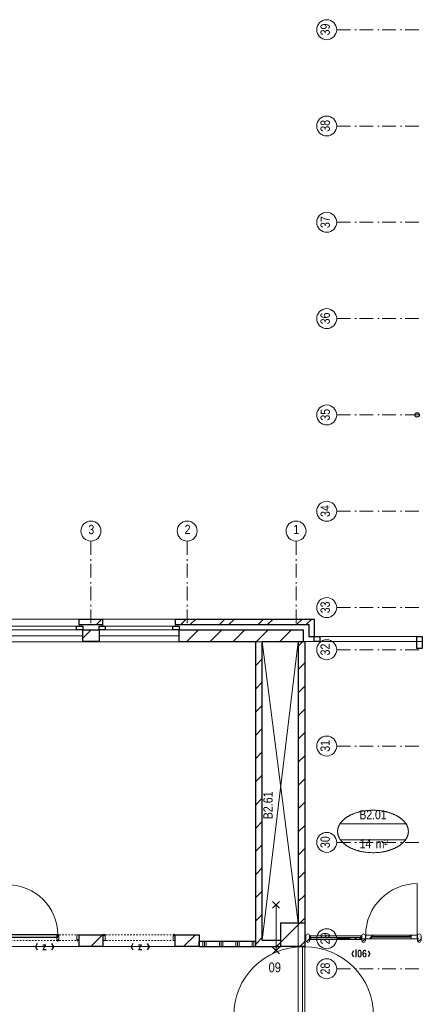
# Model space of a CAD drawing. Header units: millimetres. Extents: x -75976 to 232306, y 42824 to 140527.
# Tile 77 of 199: x 145638 to 153002, y 87781 to 105773. Entities that reach past the tile are written whole.
import ezdxf
from ezdxf.enums import TextEntityAlignment as Align

# ---------------------------------------------------------------- set-up
doc = ezdxf.new("R2010")
doc.units = ezdxf.units.MM
doc.header["$LTSCALE"] = 400
doc.header["$PDMODE"] = 3
doc.header["$PDSIZE"] = 15
doc.linetypes.add('STYLE_06', pattern=[1.041641, 0.625, -0.208282, 0.069427, -0.138931])
doc.linetypes.add('STYLE_21', pattern=[0.138889, 0.069444, -0.069444])
for name, color, linetype, lineweight in [('BA-Brandveiligheid', 7, 'Continuous', 15), ('Buitenkozijnen', 140, 'Continuous', 15), ('Interieur-deur', 43, 'Continuous', 9), ('Interieur-systeemwand glas', 140, 'STYLE_21', 15), ('Kozijnmerken', 43, 'Continuous', 9), ('mat-baksteen', 5, 'Continuous', 25), ('mat-glas-hor', 140, 'Continuous', 15), ('mat-kalkzandsteen', 5, 'Continuous', 25), ('mat-naaldhout', 140, 'Continuous', 15), ('mat-scheidingswand-horizontaal', 5, 'Continuous', 25), ('None', 7, 'Continuous', 9), ('Ruimtenummers', 5, 'Continuous', 25), ('Tekst', 140, 'Continuous', 15)]:
    doc.layers.add(name, color=color, linetype=linetype, lineweight=lineweight)
doc.styles.add('Arial Narrow', font='ARIALN.TTF', dxfattribs={"height": 222.25})
doc.styles.add('Arial Narrow (bold)', font='ARIALNB.TTF', dxfattribs={"height": 172.861111})

# ---------------------------------------------------------------- blocks, each defined once
blk = doc.blocks.new('*X932')
at = {"layer": 'None', "lineweight": 9}
for p, q in [((-20994, 8280), (-20780, 8494)), ((-20570, 8280), (-20356, 8494)), ((-20146, 8280), (-19932, 8494)), ((-19721, 8280), (-19507, 8494)), ((-19297, 8280), (-19083, 8494)), ((-18873, 8280), (-18864, 8289))]:
    blk.add_line(p, q, dxfattribs=at)
blk = doc.blocks.new('*X933')
at = {"layer": 'None', "lineweight": 9}
for p, q in [((-21108, 8590), (-21008, 8690)), ((-20932, 8590), (-20832, 8690)), ((-20401, 8590), (-20301, 8690)), ((-20225, 8590), (-20125, 8690)), ((-19694, 8590), (-19594, 8690)), ((-19518, 8590), (-19418, 8690)), ((-18987, 8590), (-18887, 8690)), ((-18811, 8590), (-18711, 8690))]:
    blk.add_line(p, q, dxfattribs=at)
blk = doc.blocks.new('*X939')
at = {"layer": 'None', "lineweight": 9}
blk.add_line((-21054, 2705), (-20840, 2919), dxfattribs=at)
blk = doc.blocks.new('*X940')
at = {"layer": 'None', "lineweight": 9}
for p, q in [((-19276, 2786), (-18920, 3142)), ((-18932, 2705), (-18839, 2799))]:
    blk.add_line(p, q, dxfattribs=at)
blk = doc.blocks.new('Gevelpui best-uitbr 1330 (2D)')
at = {"layer": 'Buitenkozijnen', "lineweight": 15}
for p, q in [((-731.5, 71), (731.5, 71)), ((-731.5, 4), (-731.5, 71)), ((-731.5, 4), (731.5, 4)), ((731.5, 4), (731.5, 71))]:
    blk.add_line(p, q, dxfattribs=at)
at = {"layer": 'Buitenkozijnen', "color": 92, "lineweight": 25}
for points in [[(-731.5, 71), (-617.5, 71), (-617.5, 4), (-731.5, 4)], [(617.5, 71), (731.5, 71), (731.5, 4), (617.5, 4)]]:
    blk.add_lwpolyline(points, close=True, dxfattribs=at)
at = {"layer": 'None', "color": 43, "linetype": 'Continuous', "lineweight": 9}
blk.add_line((-731.5, -107), (731.5, -107), dxfattribs=at)
at = {"layer": 'None', "color": 43, "linetype": 'Continuous', "lineweight": 9, "flags": 128}
blk.add_lwpolyline([(-665, 71), (-665, 200), (665, 200), (665, 71)], dxfattribs=at)
blk = doc.blocks.new('*X983')
at = {"layer": 'None', "lineweight": 9}
for p, q in [((-22967, 2913), (-22961, 2919)), ((-22751, 2705), (-22537, 2919))]:
    blk.add_line(p, q, dxfattribs=at)
blk = doc.blocks.new('*X55')
at = {"layer": 'None', "lineweight": 9}
blk.add_line((-148.5, -148.5), (4, 4), dxfattribs=at)
blk = doc.blocks.new('*X56')
at = {"layer": 'None', "lineweight": 9}
blk.add_line((100, 100), (200, 200), dxfattribs=at)
blk = doc.blocks.new('Penant best-uitbr  (2D)')
at = {"layer": 'mat-baksteen', "lineweight": 25}
for p, q in [((-215, 200), (215, 200)), ((-215, 100), (-215, 200)), ((215, 100), (215, 200)), ((-215, 100), (215, 100))]:
    blk.add_line(p, q, dxfattribs=at)
at = {"layer": 'mat-kalkzandsteen', "lineweight": 25}
blk.add_lwpolyline([(-148.5, 4), (148.5, 4), (148.5, -210), (-148.5, -210)], close=True, dxfattribs=at)
at = {"layer": 'mat-baksteen'}
blk.add_blockref('*X56', (0, 0), dxfattribs=at)
at = {"layer": 'mat-kalkzandsteen'}
blk.add_blockref('*X55', (0, 0), dxfattribs=at)
blk = doc.blocks.new('HWA')
at = {"layer": 'None', "color": 92, "linetype": 'Continuous', "lineweight": 25}
blk.add_circle((0, -74), 40, dxfattribs=at)
blk = doc.blocks.new('*X1077')
at = {"layer": 'None', "lineweight": 9}
for p, q in [((-20700, 2705), (-20700, 2805)), ((-20670, 2705), (-20670, 2805)), ((-20640, 2705), (-20640, 2805)), ((-20400, 2705), (-20400, 2805)), ((-20370, 2705), (-20370, 2805)), ((-20340, 2705), (-20340, 2805)), ((-20100, 2705), (-20100, 2805)), ((-20070, 2705), (-20070, 2805)), ((-20040, 2705), (-20040, 2805)), ((-19800, 2705), (-19800, 2805)), ((-19770, 2705), (-19770, 2805)), ((-19740, 2705), (-19740, 2805))]:
    blk.add_line(p, q, dxfattribs=at)
blk = doc.blocks.new('systeemwandstijl 880 hoh')
at = {"layer": 'Interieur-systeemwand glas', "color": 43, "linetype": 'Continuous', "lineweight": 9}
blk.add_lwpolyline([(0, 20), (100, 20), (100, -20), (0, -20)], close=True, dxfattribs=at)
at = {"layer": 'Interieur-systeemwand glas', "color": 43, "linetype": 'Continuous', "lineweight": 15}
blk.add_point((0, 0), dxfattribs=at)
blk = doc.blocks.new('Systeemwand B (2D)')
at = {"layer": 'Interieur-systeemwand glas', "lineweight": 15}
for p, q in [((0, 50), (1323, 50)), ((0, -50), (1323, -50))]:
    blk.add_line(p, q, dxfattribs=at)
at = {"layer": 'None', "color": 7, "rotation": 270}
blk.add_blockref('systeemwandstijl 880 hoh', (20, 50), dxfattribs=at)
at = {"layer": 'None', "color": 7, "xscale": -1, "rotation": 90}
blk.add_blockref('systeemwandstijl 880 hoh', (1303, 50), dxfattribs=at)
blk = doc.blocks.new('Deur systeemwand 915')
at = {"layer": 'Interieur-deur', "color": 140, "linetype": 'Continuous', "lineweight": 15}
blk.add_line((0, 1015), (0, 100), dxfattribs=at)
at = {"layer": 'Interieur-deur', "color": 92, "linetype": 'Continuous', "lineweight": 25}
blk.add_lwpolyline([(-915, 100), (0, 100), (0, 60), (-915, 60)], close=True, dxfattribs=at)
at = {"layer": 'Interieur-deur', "color": 140, "linetype": 'Continuous', "lineweight": 15}
blk.add_arc((0, 100), 915, 90, 180, dxfattribs=at)
blk = doc.blocks.new('Systeemwand B met deur (2D)')
at = {"layer": 'Interieur-systeemwand glas', "lineweight": 15}
for p, q in [((0, 50), (1323, 50)), ((0, -50), (1323, -50))]:
    blk.add_line(p, q, dxfattribs=at)
at = {"layer": 'None', "color": 7, "rotation": 270}
for p in [(20, 50), (388, 50)]:
    blk.add_blockref('systeemwandstijl 880 hoh', p, dxfattribs=at)
at = {"layer": 'None', "color": 7, "xscale": -1}
for name, rotation in [('systeemwandstijl 880 hoh', 90), ('Deur systeemwand 915', 180)]:
    blk.add_blockref(name, (1303, 50), dxfattribs=dict(at, rotation=rotation))
blk = doc.blocks.new('Ruimtenummer UV 50')
at = {"layer": 'Ruimtenummers', "color": 8, "lineweight": 5}
for p, q in [((602, 157), (-602, 157)), ((595, -137), (-595, -137))]:
    blk.add_line(p, q, dxfattribs=at)
blk.add_open_spline([(-323, 354), (-173, 406), (173, 406), (323, 354), (473, 302), (560, 212), (647, 122), (647, 18), (647, -86), (560, -176), (473, -266), (323, -318), (173, -370), (-173, -370), (-323, -318), (-474, -266), (-560, -176), (-647, -86), (-647, 18), (-647, 122), (-560, 212), (-474, 302), (-323, 354)], degree=2, knots=[0, 0, 0, 0.09962, 0.19924, 0.19924, 0.283607, 0.283607, 0.349619, 0.349619, 0.415638, 0.415638, 0.5, 0.5, 0.59962, 0.69924, 0.69924, 0.783607, 0.783607, 0.849619, 0.849619, 0.915638, 0.915638, 1, 1, 1], dxfattribs=at)
at = {"layer": 'Ruimtenummers', "attachment_point": 2, "style": 'Arial Narrow'}
for s, insert, char_height in [(' m', (104, -122), 165.9), (' 2', (220, -133), 96.8)]:
    blk.add_mtext(s, dxfattribs=dict(at, insert=insert, char_height=char_height))
at = {"layer": 'Ruimtenummers', "style": 'Arial Narrow'}
for tag, p in [('Nummer', (0, 407)), ('Naam', (0, 132)), ('Oppervlak', (-138, -122))]:
    blk.add_attdef(tag, text='', height=166, dxfattribs=at).set_placement(p, align=Align.TOP_CENTER)
blk = doc.blocks.new('Kozijnmerk 50')
at = {"layer": 'Kozijnmerken', "color": 92, "linetype": 'Continuous', "lineweight": 25}
for points in [[(-132, 51), (-165, -6), (-132, -62)], [(132, 51), (165, -6), (132, -62)]]:
    blk.add_lwpolyline(points, dxfattribs=at)
at = {"layer": 'None', "color": 43, "style": 'Arial Narrow (bold)'}
blk.add_attdef('merk', text='', height=138, dxfattribs=at).set_placement((0, 0), align=Align.MIDDLE_CENTER)
blk = doc.blocks.new('*X1127')
at = {"layer": 'None', "lineweight": 9}
for p, q in [((-18959, 8194), (-18873, 8280)), ((-18959, 7770), (-18839, 7890)), ((-18959, 7345), (-18839, 7465)), ((-18959, 6921), (-18839, 7041)), ((-18959, 6497), (-18839, 6617)), ((-18959, 6073), (-18839, 6193)), ((-18959, 5648), (-18839, 5768)), ((-18959, 5224), (-18839, 5344)), ((-18959, 4800), (-18839, 4920)), ((-18959, 4376), (-18839, 4496)), ((-18959, 3951), (-18839, 4071)), ((-18959, 3527), (-18839, 3647)), ((-18920, 3142), (-18839, 3223))]:
    blk.add_line(p, q, dxfattribs=at)
blk = doc.blocks.new('*X1128')
at = {"layer": 'None', "lineweight": 9}
blk.add_line((-19357, 2705), (-19276, 2786), dxfattribs=at)
blk = doc.blocks.new('*X1129')
at = {"layer": 'None', "lineweight": 9}
for p, q in [((-19735, 8266), (-19721, 8280)), ((-19735, 7842), (-19615, 7962)), ((-19735, 7418), (-19615, 7538)), ((-19735, 6994), (-19615, 7114)), ((-19735, 6569), (-19615, 6689)), ((-19735, 6145), (-19615, 6265)), ((-19735, 5721), (-19615, 5841)), ((-19735, 5297), (-19615, 5417)), ((-19735, 4872), (-19615, 4992)), ((-19735, 4448), (-19615, 4568)), ((-19735, 4024), (-19615, 4144)), ((-19735, 3600), (-19615, 3720)), ((-19735, 3175), (-19615, 3295)), ((-19735, 2751), (-19615, 2871))]:
    blk.add_line(p, q, dxfattribs=at)
blk = doc.blocks.new('060min Y')
at = {"layer": 'BA-Brandveiligheid', "color": 7, "linetype": 'Continuous', "lineweight": 15}
for p, q in [((-62, 480), (62, 357)), ((62, 480), (-62, 357)), ((0, -418), (0, 418)), ((-62, -480), (62, -357)), ((62, -480), (-62, -357))]:
    blk.add_line(p, q, dxfattribs=at)
at = {"layer": 'BA-Brandveiligheid', "color": 43, "insert": (-90, 813), "char_height": 177.8, "attachment_point": 1, "style": 'Arial Narrow'}
blk.add_mtext('60', dxfattribs=at)
blk = doc.blocks.new('*U1186')
at = {"layer": 'None', "color": 43, "linetype": 'Continuous', "lineweight": 9}
for p, q in [((-20139, 1444), (-18879, 1444)), ((-17579, 1444), (-18839, 1444))]:
    blk.add_line(p, q, dxfattribs=at)
at = {"layer": 'None', "color": 140, "linetype": 'Continuous', "lineweight": 15}
blk.add_lwpolyline([(-18879, 2704), (-18879, 744), (-18839, 744), (-18839, 2704)], close=True, dxfattribs=at)
at = {"layer": 'None', "color": 92, "linetype": 'Continuous', "lineweight": 25}
blk.add_circle((-18859, 1444), 20, dxfattribs=at)
at = {"layer": 'None', "color": 43, "linetype": 'Continuous', "lineweight": 9}
for centre, radius, start, end in [((-18879, 1444), 1260, 90, 180), ((-18839, 1444), 1260, 0, 90), ((-18879, 1444), 700, 180, 270), ((-18839, 1444), 700, 270, 0)]:
    blk.add_arc(centre, radius, start, end, dxfattribs=at)
blk = doc.blocks.new('*U1219')
at = {"layer": 'None', "color": 43, "linetype": 'Continuous', "lineweight": 9}
for p, q in [((-19615, 8276), (-18959, 3142)), ((-18959, 8276), (-19615, 2825))]:
    blk.add_line(p, q, dxfattribs=at)
blk = doc.blocks.new('*X129')
at = {"layer": 'None', "lineweight": 5}
blk.add_line((-24, -24), (34, 34), dxfattribs=at)
blk = doc.blocks.new('houten stijl 67 x 114')
at = {"layer": 'mat-naaldhout', "color": 140, "linetype": 'Continuous', "lineweight": 15, "flags": 128}
blk.add_lwpolyline([(33.5, 0), (33.5, 0, -0.4142136), (0, -33.5), (0, -33.5, -0.4142136), (-33.5, 0), (-33.5, 88), (-33.5, 88, -0.4142136), (0, 121.5), (0, 121.5, -0.4142136), (33.5, 88)], format="xyb", close=True, dxfattribs=at)
at = {"layer": 'mat-naaldhout', "color": 140}
blk.add_blockref('*X129', (0, 0), dxfattribs=at)
blk = doc.blocks.new('*X1264')
at = {"layer": 'None', "lineweight": 5}
blk.add_line((-16908, 2891), (-16883, 2916), dxfattribs=at)
blk = doc.blocks.new('*X1265')
at = {"layer": 'None', "lineweight": 5}
for p, q in [((-17657, 2849), (-17616, 2890)), ((-17615, 2891), (-17591, 2915))]:
    blk.add_line(p, q, dxfattribs=at)
blk = doc.blocks.new('*U1266')
at = {"layer": 'mat-glas-hor', "color": 140, "lineweight": 15}
blk.add_lwpolyline([(-16899, 2877), (-17605, 2877), (-17605, 2889), (-16899, 2889)], close=True, dxfattribs=at)
at = {"layer": 'mat-naaldhout', "color": 140, "linetype": 'Continuous', "lineweight": 15}
for points in [[(-17616, 2891), (-17591, 2891), (-17591, 2916), (-17725, 2916), (-17725, 2849), (-17616, 2849)], [(-16894, 2891), (-16919, 2891), (-16919, 2916), (-16785, 2916), (-16785, 2849), (-16894, 2849)]]:
    blk.add_lwpolyline(points, close=True, dxfattribs=at)
at = {"layer": 'None', "color": 43, "linetype": 'Continuous', "lineweight": 9}
blk.add_line((-16785, 3856), (-16785, 2916), dxfattribs=at)
at = {"layer": 'None', "color": 8, "lineweight": 5}
blk.add_lwpolyline([(-17725, 2916), (-17725, 2849), (-16894, 2849), (-16894, 2916)], close=True, dxfattribs=at)
at = {"layer": 'None', "color": 43, "linetype": 'Continuous', "lineweight": 9}
blk.add_arc((-16785, 2916), 940, 90, 180, dxfattribs=at)
at = {"layer": 'mat-naaldhout', "color": 140}
for name in ['*X1265', '*X1264']:
    blk.add_blockref(name, (0, 0), dxfattribs=at)
blk = doc.blocks.new('*U1267')
at = {"layer": 'mat-glas-hor', "color": 8, "lineweight": 5}
blk.add_lwpolyline([(-18752, 2834), (-18752, 2904), (-17797, 2904), (-17797, 2834)], close=True, dxfattribs=at)
at = {"layer": 'mat-glas-hor', "color": 140, "lineweight": 15}
blk.add_lwpolyline([(-18745, 2864), (-18745, 2874), (-17805, 2874), (-17805, 2864)], close=True, dxfattribs=at)
at = {"layer": 'mat-naaldhout', "color": 140, "linetype": 'Continuous', "lineweight": 15, "flags": 128}
for points in [[(-18752, 2879), (-18752, 2904), (-18751, 2904, -0.414214), (-18749, 2902), (-18749, 2886, 0.414214), (-18745, 2882), (-18729, 2882, -0.414214), (-18727, 2880), (-18727, 2879)], [(-17797, 2879), (-17797, 2904), (-17798, 2904, 0.414214), (-17800, 2902), (-17800, 2886, -0.414214), (-17803, 2882), (-17820, 2882, 0.414214), (-17822, 2880), (-17822, 2879)], [(-18752, 2859), (-18752, 2834), (-18751, 2834, 0.414214), (-18749, 2836), (-18749, 2852, -0.414214), (-18745, 2856), (-18729, 2856, 0.414214), (-18727, 2858), (-18727, 2859)], [(-17797, 2859), (-17797, 2834), (-17798, 2834, -0.414214), (-17800, 2836), (-17800, 2852, 0.414214), (-17803, 2856), (-17820, 2856, -0.414214), (-17822, 2858), (-17822, 2859)]]:
    blk.add_lwpolyline(points, format="xyb", close=True, dxfattribs=at)
at = {"layer": 'None', "color": 7}
for name, p in [('*U1266', (0, 0)), ('houten stijl 67 x 114', (-18785, 2816)), ('houten stijl 67 x 114', (-17763, 2816)), ('houten stijl 67 x 114', (-16746, 2816)), ('houten stijl 67 x 114', (-16746, 2816))]:
    blk.add_blockref(name, p, dxfattribs=at)
blk = doc.blocks.new('*U1337')
at = {"layer": 'None', "color": 7, "linetype": 'STYLE_06', "lineweight": 9}
for p, q in [((-22749, 10116), (-22749, 8616)), ((-20989, 10116), (-20989, 8616)), ((-18999, 10116), (-18999, 8616))]:
    blk.add_line(p, q, dxfattribs=at)
at = {"layer": 'None', "color": 43, "linetype": 'Continuous', "lineweight": 9}
for centre in [(-22749, 10299), (-20989, 10299), (-18999, 10299)]:
    blk.add_circle(centre, 183, dxfattribs=at)
at = {"layer": 'None', "color": 8, "char_height": 169, "attachment_point": 1, "style": 'Arial Narrow'}
for s, insert in [('3', (-22796, 10412)), ('2', (-21036, 10412)), ('1', (-19046, 10412))]:
    blk.add_mtext(s, dxfattribs=dict(at, insert=insert))

msp = doc.modelspace()

# ---------------------------------------------------------------- linework, layer by layer
at = {"linetype": 'Continuous', "lineweight": 0, "flags": 128}
msp.add_lwpolyline([(150731.85564, 88835.0182), (150731.85564, 86835.0182), (148483.35564, 86835.0182), (148483.35564, 81157.0182), (114216.85564, 81157.0182), (114216.85564, 86621.0182), (117321.85564, 86621.0182), (117321.85564, 84635.0182), (119781.85564, 84635.0182), (119781.85564, 89049.0182), (114216.85564, 89049.0182), (114216.85564, 94410.0182), (136331.85564, 94410.0182), (136331.85564, 88835.0182), (150731.85564, 88835.0182)], dxfattribs=at)
at = {"linetype": 'Continuous', "lineweight": 0}
msp.add_lwpolyline([(136163.35564, 88835.0182), (150731.85564, 88835.0182), (150731.85564, 94406.0182), (136163.35564, 94406.0182)], close=True, dxfattribs=at)
at = {"layer": 'Buitenkozijnen', "lineweight": 15}
for p, q in [((151026.85564, 94500.0182), (153001.85564, 94500.0182)), ((150826.85564, 94410.0182), (153001.85564, 94410.0182))]:
    msp.add_line(p, q, dxfattribs=at)
at = {"layer": 'Buitenkozijnen', "color": 92, "lineweight": 25}
for points in [[(151026.85564, 94500.0182), (151126.85564, 94500.0182), (151126.85564, 94410.0182), (151026.85564, 94410.0182)], [(152901.85564, 94500.0182), (153001.85564, 94500.0182), (153001.85564, 94280.0182), (152901.85564, 94280.0182)]]:
    msp.add_lwpolyline(points, close=True, dxfattribs=at)
at = {"layer": 'mat-baksteen', "lineweight": 25}
for p, q in [((148486.85564, 94820.0182), (151026.85564, 94820.0182)), ((148486.85564, 94720.0182), (148486.85564, 94820.0182)), ((151026.85564, 94820.0182), (151026.85564, 94500.0182)), ((148486.85564, 94720.0182), (150926.85564, 94720.0182)), ((150926.85564, 94720.0182), (150926.85564, 94500.0182)), ((150926.85564, 94500.0182), (151026.85564, 94500.0182))]:
    msp.add_line(p, q, dxfattribs=at)
at = {"layer": 'mat-kalkzandsteen', "lineweight": 25}
for p, q in [((148553.35564, 94624.0182), (150826.85564, 94624.0182)), ((148553.35564, 94410.0182), (148553.35564, 94624.0182)), ((150826.85564, 94410.0182), (150826.85564, 94624.0182)), ((148553.35564, 94410.0182), (149955.85564, 94410.0182)), ((150075.85564, 94410.0182), (150826.85564, 94410.0182)), ((150075.85564, 88955.0182), (150414.85564, 88955.0182)), ((150414.85564, 88835.0182), (150414.85564, 88955.0182)), ((149955.85564, 88835.0182), (150414.85564, 88835.0182))]:
    msp.add_line(p, q, dxfattribs=at)
at = {"layer": 'mat-kalkzandsteen', "color": 92, "lineweight": 25}
for p, q in [((149955.85564, 88835.0182), (149955.85564, 94410.0182)), ((150075.85564, 88955.0182), (150075.85564, 94410.0182)), ((150731.85564, 94410.0182), (150731.85564, 89272.0182)), ((150851.85564, 94410.0182), (150851.85564, 89272.0182))]:
    msp.add_line(p, q, dxfattribs=at)
at = {"layer": 'mat-kalkzandsteen', "lineweight": 25}
for points in [[(150414.85564, 89272.0182), (150851.85564, 89272.0182), (150851.85564, 88835.0182), (150414.85564, 88835.0182)], [(146723.35564, 89049.0182), (147160.35564, 89049.0182), (147160.35564, 88835.0182), (146723.35564, 88835.0182)], [(148483.35564, 89049.0182), (148920.35564, 89049.0182), (148920.35564, 88835.0182), (148483.35564, 88835.0182)]]:
    msp.add_lwpolyline(points, close=True, dxfattribs=at)
at = {"layer": 'mat-scheidingswand-horizontaal', "lineweight": 25}
for p, q in [((148920.35564, 88935.0182), (149955.85564, 88935.0182)), ((148920.35564, 88835.0182), (148920.35564, 88935.0182)), ((149955.85564, 88835.0182), (149955.85564, 88935.0182)), ((148920.35564, 88835.0182), (149955.85564, 88835.0182))]:
    msp.add_line(p, q, dxfattribs=at)
at = {"layer": 'None', "color": 7, "linetype": 'STYLE_06', "lineweight": 9}
for p, q in [((151435.67891, 105590.0182), (152935.67891, 105590.0182)), ((151435.67891, 103830.0182), (152935.67891, 103830.0182)), ((151435.67891, 102070.0182), (152935.67891, 102070.0182)), ((151435.67891, 100310.0182), (152935.67891, 100310.0182)), ((151435.67891, 98550.0182), (152935.67891, 98550.0182)), ((151435.67891, 96790.0182), (152935.67891, 96790.0182)), ((151435.67891, 95030.0182), (152935.67891, 95030.0182)), ((151435.67891, 94260.0182), (152935.67891, 94260.0182)), ((151435.67891, 92500.0182), (152935.67891, 92500.0182)), ((151435.67891, 90740.0182), (152935.67891, 90740.0182)), ((151435.67891, 88980.0182), (152935.67891, 88980.0182)), ((151435.67891, 88430.0182), (152935.67891, 88430.0182))]:
    msp.add_line(p, q, dxfattribs=at)
at = {"layer": 'None', "color": 92, "linetype": 'Continuous', "lineweight": 25}
msp.add_line((150826.85564, 94410.0182), (150851.85564, 94406.0182), dxfattribs=at)
at = {"layer": 'None', "color": 43, "linetype": 'Continuous', "lineweight": 9}
for centre in [(151253.07249, 105590.0182), (151253.07249, 103830.0182), (151253.07249, 102070.0182), (151253.07249, 100310.0182), (151253.07249, 98550.0182), (151253.07249, 96790.0182), (151253.07249, 95030.0182), (151253.07249, 94260.0182), (151253.07249, 92500.0182), (151253.07249, 90740.0182), (151253.07249, 88980.0182), (151253.07249, 88430.0182)]:
    msp.add_circle(centre, 182.60642, dxfattribs=at)

# ---------------------------------------------------------------- block references
at = {"layer": 'Interieur-systeemwand glas', "color": 7, "rotation": 180}
msp.add_blockref('Systeemwand B met deur (2D)', (146723.35564, 88999.0182), dxfattribs=at)
at = {"layer": 'Interieur-systeemwand glas', "color": 7}
msp.add_blockref('Systeemwand B (2D)', (147160.35564, 88999.0182), dxfattribs=at)
at = {"layer": 'Kozijnmerken', "color": 7}
for p, values in [((146090.79627, 88838.15956), {'merk': 'z'}), ((147840.79627, 88838.15956), {'merk': 'z'}), ((151877.49929, 88707.73509), {'merk': 'l06'})]:
    msp.add_blockref('Kozijnmerk 50', p, dxfattribs=at).add_auto_attribs(values)
at = {"layer": 'mat-baksteen', "color": 7}
msp.add_blockref('Penant best-uitbr  (2D)', (146941.85564, 94620.0182), dxfattribs=at)
at = {"layer": 'mat-baksteen'}
msp.add_blockref('*X933', (169690.79627, 86130.0182), dxfattribs=at)
at = {"layer": 'mat-kalkzandsteen'}
for name in ['*X932', '*X940', '*X983', '*X939', '*X1128']:
    msp.add_blockref(name, (169690.79627, 86130.0182), dxfattribs=at)
at = {"layer": 'mat-kalkzandsteen', "color": 92}
for name in ['*X1129', '*X1127']:
    msp.add_blockref(name, (169690.79627, 86130.0182), dxfattribs=at)
at = {"layer": 'mat-scheidingswand-horizontaal'}
msp.add_blockref('*X1077', (169690.79627, 86130.0182), dxfattribs=at)
at = {"layer": 'None', "color": 7, "rotation": 270}
msp.add_blockref('HWA', (152981.85564, 98550.0182), dxfattribs=at)
at = {"layer": 'None', "color": 7}
for name, p in [('*U1337', (169690.79627, 86130.0182)), ('Gevelpui best-uitbr 1330 (2D)', (146061.85564, 94620.0182)), ('Gevelpui best-uitbr 1330 (2D)', (147821.85564, 94620.0182)), ('*U1219', (169690.79627, 86130.0182)), ('*U1267', (169690.79627, 86130.0182)), ('*U1186', (169690.79627, 86130.0182))]:
    msp.add_blockref(name, p, dxfattribs=at)
at = {"layer": 'Ruimtenummers'}
ref = msp.add_blockref('Ruimtenummer UV 50', (152099.40867, 90921.32163), dxfattribs=at)
ref.add_attrib('Nummer', 'B2.01', dxfattribs={"height": 165.946667, "style": 'Arial Narrow'}).set_placement((152099.39419, 91328.17382), align=Align.TOP_CENTER)
ref.add_attrib('Oppervlak', '14', dxfattribs={"height": 165.946667, "style": 'Arial Narrow'}).set_placement((151961.55406, 90799.09574), align=Align.TOP_CENTER)
at = {"layer": 'Tekst', "color": 7, "rotation": 180}
msp.add_blockref('060min Y', (150326.65564, 89180.9699), dxfattribs=at)

# ---------------------------------------------------------------- texts
at = {"layer": 'None', "color": 8, "char_height": 169.333333, "attachment_point": 1, "rotation": 90, "style": 'Arial Narrow'}
for s, insert in [('39', (151140.31491, 105486.01589)), ('38', (151140.31491, 103726.01589)), ('37', (151140.31491, 101966.01589)), ('36', (151140.31491, 100206.01589)), ('35', (151140.31491, 98446.01589)), ('34', (151140.31491, 96686.01589)), ('33', (151140.31491, 94926.01589)), ('32', (151140.31491, 94156.01589)), ('31', (151140.31491, 92396.01589)), ('30', (151140.31491, 90636.01589)), ('29', (151140.31491, 88876.01589)), ('28', (151140.31491, 88326.01589))]:
    msp.add_mtext(s, dxfattribs=dict(at, insert=insert))
at = {"layer": 'Ruimtenummers', "insert": (150094.48122, 91162.67166), "char_height": 169.333333, "attachment_point": 1, "rotation": 90, "style": 'Arial Narrow'}
msp.add_mtext('B2.61', dxfattribs=at)

doc.saveas('drawing.dxf')
